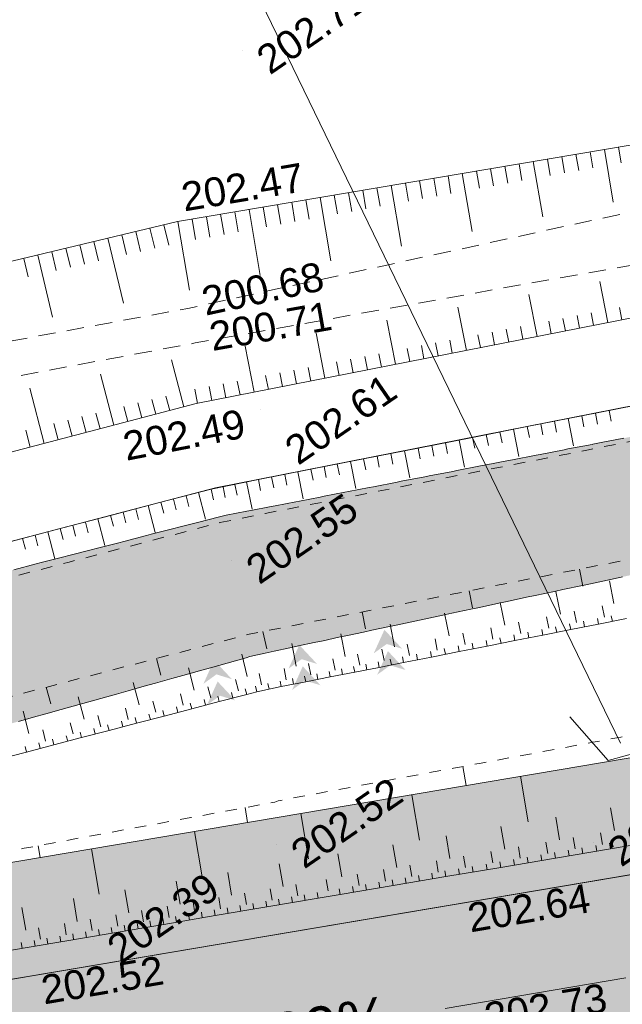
# Model space of a CAD drawing. Header units: millimetres. Extents: x -446952 to 537903, y -185749 to 168493.
# Tile 130 of 155: x 261107 to 282009, y 117065 to 151210. Entities that reach past the tile are written whole.
import ezdxf
from ezdxf.xclip import XClip

# ---------------------------------------------------------------- set-up
doc = ezdxf.new("R2010")
doc.units = ezdxf.units.MM
doc.header["$MEASUREMENT"] = 0
doc.header["$XCLIPFRAME"] = 0
for name, pattern in [('AXES', [101600, 63500, -12700, 12700, -12700]), ('CACHE2', [9525, 6350, -3175]), ('FOSSE', [1000, 600, -400]), ('Grille', [800, 400, -400]), ('Wipeout_Contour', [1000, 0, -1000])]:
    doc.linetypes.add(name, pattern=pattern)
for name, color, linetype in [('02 AF-17-0322 ZAE POMME- CHANTIER-2018-09-26_2_-1-PAP-SURFACES-VOIRIE', 7, 'Continuous'), ('02 AF-17-0322 ZAE POMME- CHANTIER-2018-09-26_2_0000-VALORIS-NOUE DERIV BASSIN', 7, 'Continuous'), ('02 AF-17-0322 ZAE POMME- CHANTIER-2018-09-26_2_0000-VALORIS-NOUE DERIV BASSIN EAU MAX RETENTION', 7, 'Continuous'), ('02 AF-17-0322 ZAE POMME- CHANTIER-2018-09-26_2_01-PAP- BORDURE CAN CS1 ET PANNEAU SIGNAL', 7, 'Continuous'), ('02 AF-17-0322 ZAE POMME- CHANTIER-2018-09-26_2_01-PAP- NIVELLEMENT', 7, 'Continuous'), ('02 AF-17-0322 ZAE POMME- CHANTIER-2018-09-26_2_01-PAP- REVET EV', 7, 'Continuous'), ('02 AF-17-0322 ZAE POMME- CHANTIER-2018-09-26_2_01-PAP- REVET VOIE', 7, 'Continuous'), ('02 AF-17-0322 ZAE POMME- CHANTIER-2018-09-26_2_01-PAP-FILAIRE VOIE', 7, 'Continuous'), ('02 AF-17-0322 ZAE POMME- CHANTIER-2018-09-26_2_01-PAP-MARQUAGE AU SOL', 7, 'Continuous'), ('02 AF-17-0322 ZAE POMME- CHANTIER-2018-09-26_2_02-PAP-EP PROJET', 7, 'Continuous'), ('02 AF-17-0322 ZAE POMME- CHANTIER-2018-09-26_2_02-PAP-EP TEXTE POUR 2000°', 7, 'Continuous'), ('02 AF-17-0322 ZAE POMME- CHANTIER-2018-09-26_2_2D - Dessins placés - Géomètre.2D', 7, 'Continuous'), ('02 AF-17-0322 ZAE POMME- CHANTIER-2018-09-26_2_FACADEALT', 7, 'Continuous'), ('02 AF-17-0322 ZAE POMME- CHANTIER-2018-09-26_2_FACADEPOINT', 7, 'Continuous'), ('02 AF-17-0322 ZAE POMME- CHANTIER-2018-09-26_2_X-PAP-PL_PT_1_TN décapé', 7, 'Continuous'), ('02 AF-17-0322 ZAE POMME- CHANTIER-2018-09-26_2_X-PTS TOPO-TEXTE TOPOALT', 7, 'Continuous'), ('02 AF-17-0322 ZAE POMME- CHANTIER-2018-09-26_2_X-PTS TOPO-TOPOPOINT', 7, 'Continuous'), ('02 AF-17-0322 ZAE POMME- CHANTIER-2018-09-26_2_Y-FDP TOPO-TOP_AXE_FOSSE', 7, 'Continuous'), ('02 AF-17-0322 ZAE POMME- CHANTIER-2018-09-26_2_Y-FDP TOPO-TOP_BARBULE', 7, 'Continuous'), ('02 AF-17-0322 ZAE POMME- CHANTIER-2018-09-26_2_Y-FDP TOPO-TOP_TALUS', 7, 'Continuous'), ('02 AF-17-0322 ZAE POMME- CHANTIER-2018-09-26_2_ZZ- PAP ALT PTS PROJET', 7, 'Continuous'), ('2D - Dessins placés - Géomètre.2D', 7, 'Continuous')]:
    doc.layers.add(name, color=color, linetype=linetype)
doc.styles.add('STYLE_GENERE_4', font='txt')

# ---------------------------------------------------------------- blocks, each defined once
blk = doc.blocks.new('Dessin_1_2', base_point=(-56559339, -2771872408))
at = {"color": 254, "linetype": 'Wipeout_Contour', "lineweight": 0, "ltscale": 2094265.569888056}
blk.add_wipeout([(-446952, -185749), (537903, -185749), (537903, 168493), (-446952, 168064)], dxfattribs=at).dxf.layer = '02 AF-17-0322 ZAE POMME- CHANTIER-2018-09-26_2_2D - Dessins placés - Géomètre.2D'
at = {"layer": '02 AF-17-0322 ZAE POMME- CHANTIER-2018-09-26_2_0000-VALORIS-NOUE DERIV BASSIN EAU MAX RETENTION', "linetype": 'Continuous', "lineweight": 15}
blk.add_hatch(color=255, dxfattribs=at).paths.add_polyline_path([(196144, 121442), (199417, 121729), (200372, 121813), (200454, 121820), (201213, 121883), (206585, 122325), (217985, 123264), (218701, 123322), (218856, 123331), (219318, 123359), (221857, 123508), (235699, 124320), (237286, 124413), (237542, 124428), (237936, 124452), (238922, 124495), (249740, 124964), (252380, 125080), (253062, 125107), (253797, 125137), (254701, 125255), (255678, 125384), (256454, 125594), (257262, 125811), (268671, 129001), (268960, 129086), (269091, 129128), (269936, 129315), (286284, 132797), (286282, 132816), (286226, 133504), (285844, 137264), (285815, 137426), (285776, 137418), (285666, 137397), (284876, 137244), (284764, 137222), (283976, 137069), (283862, 137047), (283076, 136895), (282959, 136872), (282176, 136721), (282057, 136697), (281275, 136546), (281155, 136523), (280985, 136490), (280958, 136484), (280125, 136323), (279992, 136297), (279161, 136136), (279026, 136110), (278197, 135950), (278060, 135923), (277234, 135763), (277094, 135736), (276270, 135576), (276128, 135548), (275306, 135389), (275162, 135361), (274342, 135203), (274195, 135174), (273379, 135016), (273229, 134986), (272513, 134848), (272380, 134822), (271665, 134683), (271530, 134657), (270817, 134519), (270681, 134492), (269970, 134355), (269831, 134328), (269122, 134190), (268981, 134163), (268274, 134026), (268132, 133998), (267545, 133847), (267413, 133813), (266622, 133609), (266457, 133567), (265669, 133364), (265501, 133321), (264716, 133118), (264545, 133074), (263763, 132873), (263589, 132828), (262809, 132627), (262633, 132582), (261856, 132382), (261677, 132336), (260903, 132136), (260721, 132089), (259950, 131891), (259765, 131843), (258997, 131645), (258809, 131597), (258044, 131400), (257853, 131351), (257091, 131154), (256897, 131105), (256138, 130909), (255941, 130858), (254956, 130604), (254713, 130542), (253617, 130406), (253345, 130371), (252462, 130350), (252233, 130343), (251545, 130326), (251353, 130321), (250666, 130304), (250472, 130299), (249787, 130282), (249591, 130276), (248832, 130258), (248613, 130252), (247856, 130233), (247634, 130227), (246879, 130208), (246656, 130202), (245897, 130183), (245670, 130177), (244913, 130158), (244684, 130152), (243929, 130133), (243698, 130127), (242945, 130108), (242712, 130102), (241961, 130083), (241726, 130077), (240978, 130058), (240740, 130052), (239994, 130033), (239754, 130026), (239010, 130008), (238768, 130001), (238026, 129983), (237782, 129976), (237233, 129954), (237047, 129948), (236452, 129924), (236252, 129917), (235661, 129893), (235458, 129886), (234895, 129864), (234699, 129857), (234138, 129835), (233941, 129828), (233382, 129805), (233182, 129799), (232474, 129770), (232215, 129761), (231511, 129733), (231249, 129724), (230548, 129696), (230283, 129687), (229586, 129659), (229316, 129650), (228690, 129625), (228443, 129616), (227820, 129592), (227570, 129583), (226950, 129558), (226697, 129550), (226097, 129526), (225848, 129517), (225251, 129493), (224999, 129485), (224405, 129461), (224150, 129452), (223559, 129429), (223302, 129420), (222714, 129397), (222453, 129388), (221868, 129364), (221604, 129355), (221024, 129332), (220757, 129323), (220180, 129300), (219910, 129291), (219336, 129268), (219063, 129259), (218558, 129239), (218305, 129230), (217824, 129200), (217589, 129183), (217108, 129152), (216872, 129135), (216391, 129104), (216155, 129087), (215516, 129047), (215201, 129024), (214563, 128984), (214247, 128961), (213609, 128920), (213293, 128897), (212819, 128867), (212584, 128850), (212110, 128820), (211875, 128803), (211401, 128773), (211166, 128756), (210500, 128714), (210168, 128690), (209502, 128648), (209170, 128624), (208505, 128581), (208172, 128557), (207508, 128515), (207175, 128491), (206510, 128449), (206177, 128425), (205580, 128387), (205280, 128365), (204684, 128327), (204384, 128306), (203788, 128268), (203488, 128246), (202892, 128208), (202591, 128186), (201996, 128148), (201695, 128127), (201100, 128089), (200799, 128067), (200219, 128030), (199923, 128009), (199289, 127965), (198967, 127946), (198337, 127902), (198010, 127882), (197386, 127839), (197054, 127819), (196434, 127776), (196097, 127756), (195517, 127716), (195548, 127289), (195548, 127289), (195548, 127289), (195548, 127288), (196036, 123313)])
blk.add_hatch(color=255, dxfattribs=at).paths.add_polyline_path([(196144, 121442), (199417, 121729), (200372, 121813), (200454, 121820), (201213, 121883), (206585, 122325), (217985, 123264), (218701, 123322), (218856, 123331), (219318, 123359), (221857, 123508), (235699, 124320), (237286, 124413), (237542, 124428), (237936, 124452), (238922, 124495), (249740, 124964), (252380, 125080), (253062, 125107), (253797, 125137), (254701, 125255), (255678, 125384), (256454, 125594), (257262, 125811), (268671, 129001), (268960, 129086), (269091, 129128), (269936, 129315), (286284, 132797), (286282, 132816), (286226, 133504), (285844, 137264), (285815, 137426), (285776, 137418), (285666, 137397), (284876, 137244), (284764, 137222), (283976, 137069), (283862, 137047), (283076, 136895), (282959, 136872), (282176, 136721), (282057, 136697), (281275, 136546), (281155, 136523), (280985, 136490), (280958, 136484), (280125, 136323), (279992, 136297), (279161, 136136), (279026, 136110), (278197, 135950), (278060, 135923), (277234, 135763), (277094, 135736), (276270, 135576), (276128, 135548), (275306, 135389), (275162, 135361), (274342, 135203), (274195, 135174), (273379, 135016), (273229, 134986), (272513, 134848), (272380, 134822), (271665, 134683), (271530, 134657), (270817, 134519), (270681, 134492), (269970, 134355), (269831, 134328), (269122, 134190), (268981, 134163), (268274, 134026), (268132, 133998), (267545, 133847), (267413, 133813), (266622, 133609), (266457, 133567), (265669, 133364), (265501, 133321), (264716, 133118), (264545, 133074), (263763, 132873), (263589, 132828), (262809, 132627), (262633, 132582), (261856, 132382), (261677, 132336), (260903, 132136), (260721, 132089), (259950, 131891), (259765, 131843), (258997, 131645), (258809, 131597), (258044, 131400), (257853, 131351), (257091, 131154), (256897, 131105), (256138, 130909), (255941, 130858), (254956, 130604), (254713, 130542), (253617, 130406), (253345, 130371), (252462, 130350), (252233, 130343), (251545, 130326), (251353, 130321), (250666, 130304), (250472, 130299), (249787, 130282), (249591, 130276), (248832, 130258), (248613, 130252), (247856, 130233), (247634, 130227), (246879, 130208), (246656, 130202), (245897, 130183), (245670, 130177), (244913, 130158), (244684, 130152), (243929, 130133), (243698, 130127), (242945, 130108), (242712, 130102), (241961, 130083), (241726, 130077), (240978, 130058), (240740, 130052), (239994, 130033), (239754, 130026), (239010, 130008), (238768, 130001), (238026, 129983), (237782, 129976), (237233, 129954), (237047, 129948), (236452, 129924), (236252, 129917), (235661, 129893), (235458, 129886), (234895, 129864), (234699, 129857), (234138, 129835), (233941, 129828), (233382, 129805), (233182, 129799), (232474, 129770), (232215, 129761), (231511, 129733), (231249, 129724), (230548, 129696), (230283, 129687), (229586, 129659), (229316, 129650), (228690, 129625), (228443, 129616), (227820, 129592), (227570, 129583), (226950, 129558), (226697, 129550), (226097, 129526), (225848, 129517), (225251, 129493), (224999, 129485), (224405, 129461), (224150, 129452), (223559, 129429), (223302, 129420), (222714, 129397), (222453, 129388), (221868, 129364), (221604, 129355), (221024, 129332), (220757, 129323), (220180, 129300), (219910, 129291), (219336, 129268), (219063, 129259), (218558, 129239), (218305, 129230), (217824, 129200), (217589, 129183), (217108, 129152), (216872, 129135), (216391, 129104), (216155, 129087), (215516, 129047), (215201, 129024), (214563, 128984), (214247, 128961), (213609, 128920), (213293, 128897), (212819, 128867), (212584, 128850), (212110, 128820), (211875, 128803), (211401, 128773), (211166, 128756), (210500, 128714), (210168, 128690), (209502, 128648), (209170, 128624), (208505, 128581), (208172, 128557), (207508, 128515), (207175, 128491), (206510, 128449), (206177, 128425), (205580, 128387), (205280, 128365), (204684, 128327), (204384, 128306), (203788, 128268), (203488, 128246), (202892, 128208), (202591, 128186), (201996, 128148), (201695, 128127), (201100, 128089), (200799, 128067), (200219, 128030), (199923, 128009), (199289, 127965), (198967, 127946), (198337, 127902), (198010, 127882), (197386, 127839), (197054, 127819), (196434, 127776), (196097, 127756), (195517, 127716), (195548, 127289), (195548, 127289), (195548, 127289), (195548, 127288), (196036, 123313)])
at = {"layer": '02 AF-17-0322 ZAE POMME- CHANTIER-2018-09-26_2_01-PAP- REVET EV', "linetype": 'Continuous', "lineweight": 15, "true_color": 0xa2a233}
blk.add_hatch(color=55, dxfattribs=at).paths.add_polyline_path([(-63170, 80280), (-63242, 77481), (-41873, 76928, 0.060082), (-29238, 78120), (36796, 92482, 0.04246), (45383, 95129), (63118, 102292, -0.079278), (72332, 104408), (88296, 105486), (98071, 109153), (133989, 111579), (144168, 109260), (180087, 111685), (189862, 115352), (225780, 117778), (235959, 115459), (249828, 116396, 0.02499), (256128, 117139), (293331, 123425, -0.50605), (328592, 88023), (332309, 87422), (340488, 135449), (255462, 121083, -0.02499), (249559, 120387), (66650, 108033), (34400, 95007), (-13410, 84428), (-35779, 79893)])
at = {"layer": '02 AF-17-0322 ZAE POMME- CHANTIER-2018-09-26_2_01-PAP- REVET VOIE', "linetype": 'Continuous', "lineweight": 15, "true_color": 0xe8e8e8}
blk.add_hatch(color=254, dxfattribs=at).paths.add_polyline_path([(-127964, -74078, -0.246824), (-143938, -79120), (-101676, -86792, -0.418387), (-116091, -65592), (-93615, 47980, -0.343506), (-67600, 70507, -0.019452), (-65423, 70535), (-42054, 69930, 0.060082), (-27750, 71280), (38284, 85642, 0.04246), (48004, 88638), (65740, 95802, -0.079278), (72804, 97424), (250300, 109412, 0.02499), (257294, 110237), (294497, 116522, -0.504374), (321675, 89094), (299201, -56028), (285971, -134819, -0.40927), (265363, -149699), (307127, -157458, -0.40792), (292737, -136794), (306112, -57143), (328592, 88023, 0.50605), (293331, 123425), (256128, 117139, -0.02499), (249828, 116396), (72332, 104408, 0.079278), (63118, 102292), (45383, 95129, -0.04246), (36796, 92482), (-29238, 78120, -0.060082), (-41873, 76928), (-65241, 77533, 0.058037), (-73306, 76804, 0.30098), (-100482, 49339), (-123090, -64900, -0.147477)])
at = {"layer": '02 AF-17-0322 ZAE POMME- CHANTIER-2018-09-26_2_X-PAP-PL_PT_1_TN décapé', "linetype": 'Continuous', "lineweight": 15}
for points in [[(273758, 130055), (273387, 129234), (273839, 129561), (274373, 129396)], [(270805, 129527), (270433, 128706), (270886, 129034), (271420, 128869)], [(273880, 129315), (273508, 128494), (273961, 128821), (274495, 128656)], [(267851, 129000), (267479, 128179), (267932, 128507), (268466, 128341)], [(270926, 128787), (270555, 127966), (271007, 128294), (271541, 128128)], [(267973, 128260), (267601, 127439), (268054, 127767), (268588, 127601)], [(275908, 116980), (276279, 117802), (275827, 117474), (275293, 117639)], [(272954, 116453), (273326, 117274), (272873, 116946), (272339, 117112)]]:
    blk.add_hatch(color=7, dxfattribs=at).paths.add_polyline_path(points)
at = {"layer": '02 AF-17-0322 ZAE POMME- CHANTIER-2018-09-26_2_-1-PAP-SURFACES-VOIRIE', "color": 7, "linetype": 'Continuous', "lineweight": 15, "flags": 128}
blk.add_lwpolyline([(306112, -57143), (328592, 88023, 0.50605), (293331, 123425), (256128, 117139, -0.02499), (249828, 116396), (235959, 115459), (225982, 114785), (208023, 113572), (190064, 112359), (180087, 111685), (144168, 109260), (134191, 108586), (116232, 107373), (98273, 106160), (88296, 105486), (72332, 104408, 0.079278)], format="xyb", dxfattribs=at)
at = {"layer": '02 AF-17-0322 ZAE POMME- CHANTIER-2018-09-26_2_0000-VALORIS-NOUE DERIV BASSIN', "color": 7, "linetype": 'Continuous', "lineweight": 15}
for p, q in [((281549, 137659), (281623, 137283)), ((279657, 137286), (279731, 136910)), ((280130, 137380), (280315, 136438)), ((280603, 137473), (280677, 137096)), ((281076, 137566), (281150, 137189)), ((278238, 137007), (278423, 136065)), ((278711, 137100), (278785, 136723)), ((279184, 137193), (279258, 136817)), ((276345, 136634), (276531, 135692)), ((276818, 136727), (276893, 136351)), ((277291, 136821), (277366, 136444)), ((277765, 136914), (277839, 136537)), ((274453, 136261), (274639, 135319)), ((274926, 136355), (275000, 135978)), ((275399, 136448), (275474, 136071)), ((275872, 136541), (275947, 136164)), ((273034, 135982), (273108, 135605)), ((273507, 136075), (273581, 135698)), ((273980, 136168), (274054, 135791)), ((271211, 135623), (271286, 135246)), ((271667, 135712), (271741, 135336)), ((272123, 135802), (272197, 135425)), ((272578, 135892), (272764, 134950)), ((269389, 135264), (269464, 134887)), ((269844, 135353), (269919, 134977)), ((270300, 135443), (270374, 135066)), ((270756, 135533), (270941, 134591)), ((267748, 134931), (267835, 134556)), ((268159, 135014), (268235, 134638)), ((268569, 135097), (268645, 134721)), ((268979, 135180), (269170, 134240)), ((266440, 134588), (266537, 134217)), ((266876, 134702), (266973, 134331)), ((267312, 134816), (267555, 133888)), ((265131, 134246), (265229, 133875)), ((265568, 134360), (265811, 133431)), ((266004, 134474), (266101, 134103)), ((263823, 133904), (264066, 132975)), ((264259, 134018), (264356, 133646)), ((264695, 134132), (264792, 133761)), ((262514, 133562), (262612, 133190)), ((262951, 133676), (263048, 133304)), ((263387, 133790), (263484, 133418)), ((261206, 133220), (261303, 132848)), ((261642, 133334), (261739, 132962)), ((262078, 133448), (262321, 132519)), ((280636, 131568), (280520, 132157)), ((281720, 130966), (281566, 131751)), ((276810, 130814), (276694, 131403)), ((279861, 130600), (279706, 131385)), ((277930, 130219), (277775, 131004)), ((281386, 130493), (281309, 130885)), ((273100, 130083), (272984, 130672)), ((275999, 129839), (275844, 130624)), ((279455, 130112), (279378, 130505)), ((280421, 130303), (280344, 130695)), ((281184, 130249), (281145, 130445)), ((281667, 130344), (281628, 130540)), ((274111, 129467), (273957, 130252)), ((277524, 129732), (277447, 130124)), ((278490, 129922), (278413, 130315)), ((279735, 129964), (279697, 130160)), ((280218, 130059), (280180, 130255)), ((280701, 130154), (280662, 130350)), ((269679, 129395), (269546, 129995)), ((272399, 129130), (272244, 129915)), ((276559, 129542), (276482, 129934)), ((277804, 129583), (277766, 129779)), ((278287, 129678), (278249, 129875)), ((278770, 129773), (278731, 129970)), ((279253, 129869), (279214, 130065)), ((270700, 128795), (270544, 129580)), ((274628, 129161), (274550, 129554)), ((275593, 129351), (275516, 129744)), ((276356, 129298), (276317, 129494)), ((276839, 129393), (276800, 129589)), ((277322, 129488), (277283, 129684)), ((269002, 128432), (268813, 129210)), ((272900, 128821), (272823, 129213)), ((273750, 128988), (273672, 129381)), ((274425, 128917), (274386, 129114)), ((274908, 129013), (274869, 129209)), ((275391, 129108), (275352, 129304)), ((275873, 129203), (275835, 129399)), ((266002, 128479), (265850, 129059)), ((267160, 127955), (266957, 128729)), ((271202, 128486), (271125, 128879)), ((272051, 128654), (271974, 129046)), ((272727, 128583), (272688, 128779)), ((273151, 128666), (273113, 128863)), ((273576, 128750), (273537, 128946)), ((274001, 128834), (273962, 129030)), ((269500, 128145), (269413, 128536)), ((270353, 128319), (270275, 128711)), ((271029, 128248), (270990, 128445)), ((271453, 128332), (271415, 128528)), ((271878, 128416), (271839, 128612)), ((272302, 128499), (272264, 128695)), ((262182, 127480), (262030, 128060)), ((265249, 127455), (265047, 128229)), ((267738, 127692), (267637, 128079)), ((268693, 127942), (268591, 128329)), ((269332, 127906), (269285, 128101)), ((269756, 127994), (269715, 128190)), ((270180, 128081), (270140, 128277)), ((270604, 128165), (270565, 128361)), ((263339, 126956), (263137, 127729)), ((266783, 127443), (266682, 127830)), ((268028, 127561), (267977, 127755)), ((268505, 127686), (268455, 127880)), ((268983, 127811), (268931, 128004)), ((265828, 127193), (265727, 127580)), ((266595, 127187), (266544, 127380)), ((267073, 127312), (267022, 127505)), ((267550, 127437), (267500, 127630)), ((261429, 126456), (261227, 127230)), ((263918, 126693), (263817, 127080)), ((264873, 126943), (264772, 127330)), ((265640, 126937), (265589, 127130)), ((266118, 127062), (266067, 127255)), ((262963, 126444), (262862, 126831)), ((264207, 126562), (264157, 126756)), ((264685, 126687), (264634, 126881)), ((265163, 126812), (265112, 127006)), ((262008, 126194), (261907, 126581)), ((262775, 126188), (262724, 126381)), ((263252, 126313), (263202, 126506)), ((263730, 126437), (263679, 126631)), ((261342, 125813), (261292, 126007)), ((261820, 125938), (261769, 126131)), ((262297, 126063), (262247, 126256)), ((276594, 124653), (276483, 125314)), ((278747, 123394), (278480, 124972)), ((274975, 122757), (274708, 124335)), ((269013, 123372), (268926, 123887)), ((271126, 122107), (270860, 123685)), ((281733, 123088), (281600, 123877)), ((279831, 122766), (279698, 123555)), ((267432, 121483), (267166, 123060)), ((277929, 122445), (277796, 123234)), ((281325, 122613), (281258, 123007)), ((274185, 121812), (274052, 122601)), ((276031, 122124), (275898, 122913)), ((279422, 122292), (279356, 122686)), ((280373, 122452), (280307, 122847)), ((281596, 122456), (281562, 122653)), ((261812, 122156), (261743, 122565)), ((263862, 120880), (263595, 122457)), ((272276, 121490), (272143, 122279)), ((277520, 121970), (277453, 122365)), ((278471, 122131), (278404, 122525)), ((279218, 122054), (279184, 122251)), ((279693, 122135), (279660, 122332)), ((280169, 122215), (280136, 122412)), ((280645, 122295), (280611, 122492)), ((281120, 122376), (281087, 122573)), ((270243, 121146), (270110, 121935)), ((275626, 121650), (275560, 122045)), ((276569, 121809), (276502, 122204)), ((277316, 121733), (277282, 121930)), ((277791, 121813), (277758, 122010)), ((278267, 121894), (278233, 122091)), ((278742, 121974), (278709, 122171)), ((268458, 120845), (268325, 121634)), ((272878, 121186), (272811, 121580)), ((273794, 121341), (273727, 121735)), ((274710, 121495), (274644, 121890)), ((275431, 121414), (275397, 121612)), ((275889, 121492), (275855, 121689)), ((276364, 121572), (276331, 121769)), ((276840, 121652), (276807, 121850)), ((266673, 120543), (266540, 121332)), ((270756, 120827), (270689, 121222)), ((271808, 121005), (271741, 121399)), ((273140, 121027), (273107, 121225)), ((273598, 121105), (273565, 121302)), ((274056, 121182), (274023, 121379)), ((274514, 121260), (274481, 121457)), ((274973, 121337), (274939, 121534)), ((264888, 120242), (264754, 121030)), ((268971, 120526), (268904, 120920)), ((269863, 120677), (269797, 121071)), ((271459, 120743), (271425, 120940)), ((272224, 120873), (272191, 121070)), ((272682, 120950), (272649, 121147)), ((263103, 119940), (262969, 120729)), ((267186, 120224), (267119, 120619)), ((268078, 120375), (268012, 120769)), ((269227, 120366), (269194, 120563)), ((269674, 120442), (269640, 120639)), ((270120, 120517), (270087, 120714)), ((270566, 120592), (270533, 120790)), ((271012, 120668), (270979, 120865)), ((261317, 119638), (261184, 120427)), ((265401, 119923), (265334, 120317)), ((266293, 120073), (266227, 120468)), ((267442, 120065), (267409, 120262)), ((267888, 120140), (267855, 120337)), ((268335, 120215), (268301, 120413)), ((268781, 120291), (268748, 120488)), ((262723, 119470), (262656, 119865)), ((263616, 119621), (263549, 120015)), ((264508, 119772), (264441, 120166)), ((265211, 119688), (265177, 119885)), ((265657, 119763), (265624, 119960)), ((266103, 119838), (266070, 120036)), ((266550, 119914), (266516, 120111)), ((266996, 119989), (266963, 120186)), ((261830, 119319), (261764, 119714)), ((262979, 119311), (262946, 119508)), ((263426, 119386), (263392, 119583)), ((263872, 119461), (263839, 119659)), ((264318, 119537), (264285, 119734)), ((264765, 119612), (264731, 119809)), ((261194, 119009), (261161, 119206)), ((261641, 119084), (261607, 119282)), ((262087, 119160), (262054, 119357)), ((262533, 119235), (262500, 119432))]:
    blk.add_line(p, q, dxfattribs=at)
at = {"layer": '02 AF-17-0322 ZAE POMME- CHANTIER-2018-09-26_2_0000-VALORIS-NOUE DERIV BASSIN', "color": 7, "linetype": 'Continuous', "lineweight": 15, "flags": 128}
for points in [[(351486, 151071), (335929, 149599), (320930, 147144), (301838, 144002), (285873, 141569), (267233, 137896), (253565, 134322), (237641, 133877), (218101, 133032), (199660, 131797), (186201, 130822), (169320, 130340), (151548, 129367), (136666, 127764), (118351, 127570), (91712, 125425), (73856, 123927)], [(282495, 137846), (280603, 137473), (278711, 137100), (276818, 136727), (274926, 136355), (273034, 135982), (271211, 135623), (269389, 135264), (267748, 134931), (266004, 134474), (264259, 134018), (262514, 133562), (260770, 133105), (259025, 132649), (257280, 132193), (255536, 131737), (253098, 131308), (251468, 131262), (249565, 131209), (248097, 131168), (246630, 131127), (244861, 131078)], [(351769, 148084), (336313, 146622), (321414, 144183), (302308, 141039), (286390, 138613), (267903, 134971), (253992, 131333), (237747, 130879), (218266, 130036), (199869, 128805), (186353, 127825), (169445, 127342), (151791, 126376), (136843, 124766), (118488, 124572), (91957, 122435), (74101, 120937)], [(283498, 122777), (281596, 122456), (279693, 122135), (277791, 121813), (275889, 121492), (274056, 121182), (272224, 120873), (271459, 120743), (269674, 120442), (267888, 120140), (266103, 119838), (264318, 119537), (262533, 119235), (260748, 118934), (258963, 118632), (253476, 117790), (251851, 117570), (249951, 117410), (248485, 117307), (247019, 117208), (245252, 117089)], [(282149, 130439), (281184, 130249), (280218, 130059), (279253, 129869), (278287, 129678), (277322, 129488), (276356, 129298), (275391, 129108), (274425, 128917), (273576, 128750), (272727, 128583), (271878, 128416), (271029, 128248), (270180, 128081), (269332, 127906), (268983, 127811), (268028, 127561), (267073, 127312), (266118, 127062), (265163, 126812), (264207, 126562), (263252, 126313), (262297, 126063), (261342, 125813), (260387, 125563)]]:
    blk.add_lwpolyline(points, dxfattribs=at)
at = {"layer": '02 AF-17-0322 ZAE POMME- CHANTIER-2018-09-26_2_0000-VALORIS-NOUE DERIV BASSIN', "color": 7, "linetype": 'Grille', "lineweight": 15, "flags": 128}
blk.add_lwpolyline([(369744, 142570), (353326, 140998), (349053, 139887), (348101, 139640), (347149, 139393), (346198, 139145), (345246, 138898), (344294, 138651), (343342, 138403), (342390, 138156), (341438, 137908), (340486, 137661), (339534, 137414), (338734, 137234), (338018, 137082), (337553, 137014), (337132, 136958), (336529, 136842), (335810, 136690), (335093, 136589), (334376, 136488), (333659, 136388), (332703, 136184), (331746, 135981), (330790, 135778), (329834, 135575), (328899, 135161), (327965, 134747), (327031, 134334), (326096, 133920), (325162, 133507), (324228, 133093), (323306, 132681), (322360, 132488), (321414, 132294), (320468, 132101), (319522, 131907), (318649, 131759), (317776, 131611), (316903, 131463), (316030, 131314), (315157, 131166), (314284, 131018), (313485, 130862), (312685, 130707), (311885, 130551), (311086, 130396), (310286, 130240), (309588, 130105), (308890, 129969), (308192, 129833), (307185, 129707), (306178, 129581), (305171, 129455), (304164, 129329), (303284, 129219), (302404, 129109), (301524, 128998), (300644, 128888), (299765, 128777), (298885, 128667), (298202, 128707), (297527, 128692), (296852, 128676), (295985, 128635), (295121, 128580), (294259, 128513), (293590, 128416), (292921, 128318), (292252, 128221), (291586, 128107), (290921, 127985), (290256, 127864), (289482, 127726), (288708, 127589), (288542, 127554), (287638, 127386), (286735, 127218), (285831, 127050), (284927, 126882), (284024, 126714), (283120, 126547), (282923, 126510), (281956, 126330), (280988, 126151), (280021, 125971), (279053, 125791), (278085, 125612), (277118, 125432), (276150, 125252), (275183, 125073), (274332, 124915), (273481, 124757), (272630, 124598), (271779, 124440), (270928, 124282), (270077, 124124), (269959, 124077), (268986, 123898), (268012, 123719), (267039, 123540), (266065, 123361), (265092, 123182), (264118, 123002), (263145, 122823), (262171, 122644), (261198, 122465), (260224, 122286), (259250, 122107), (258277, 121928), (256385, 121606), (254133, 121253), (252494, 121030), (251615, 120931), (250736, 120869), (249856, 120807), (248878, 120772), (247899, 120741), (246921, 120709), (245935, 120677), (244949, 120645), (243964, 120614), (242978, 120582), (241992, 120550), (241006, 120518), (240020, 120486), (239035, 120454), (238049, 120423), (237459, 120411), (236665, 120384), (235870, 120357), (235102, 120545), (234334, 120733), (233566, 120922), (232587, 121161), (231609, 121400), (230631, 121639), (229653, 121878), (228768, 122095), (227884, 122311), (227000, 122527), (226141, 122748), (225286, 122852), (224437, 122821), (223588, 122790), (222739, 122758), (221891, 122727), (221043, 122698), (220196, 122669), (219349, 122640), (218747, 122629), (218029, 122607), (217310, 122585), (216592, 122563), (215639, 122486), (214686, 122409), (213733, 122332), (213024, 122275), (212316, 122217), (211607, 122160), (210611, 122079), (209614, 121999), (208617, 121918), (207620, 121838), (206623, 121757), (205728, 121685), (204832, 121613), (203937, 121541), (203041, 121469), (202146, 121397), (201250, 121325), (200412, 121256), (199457, 121179), (198501, 121102), (197546, 121025), (196590, 120948), (195635, 120871), (194844, 120807), (194645, 120791), (193854, 120728), (192994, 120658), (192134, 120589), (191273, 120520), (190413, 120450), (189553, 120381), (188629, 120091), (187706, 119739), (186779, 119386), (185882, 119045), (184982, 118703), (184079, 118359), (183172, 118014), (182349, 117709), (181527, 117403), (180704, 117098), (179881, 116792), (178973, 116679), (178063, 116604), (177154, 116528), (176244, 116453), (175335, 116378), (174426, 116303), (173516, 116228), (172584, 116151), (171651, 116074), (170719, 115997), (169787, 115920), (169209, 115871), (168255, 115795), (167302, 115718), (166348, 115641), (165394, 115564), (164440, 115487), (163486, 115410), (162532, 115334), (161578, 115257), (160624, 115180), (159670, 115103), (158716, 115026), (157763, 114949), (156809, 114872), (155855, 114796), (154901, 114719), (153947, 114642), (152978, 114567), (152790, 114542), (151821, 114468), (150852, 114393), (149883, 114318), (148914, 114243), (147945, 114169), (146977, 114094), (146008, 114019), (145039, 113944), (144070, 113869), (142951, 114036), (141832, 114264), (140718, 114490), (139610, 114714), (138507, 114937), (137410, 115158), (136386, 115372), (135368, 115584), (134356, 115794), (133351, 115800), (132413, 115724), (131475, 115648), (130537, 115572), (129599, 115496), (128661, 115419), (127723, 115343), (126785, 115267), (125846, 115191), (124908, 115115), (123970, 115038), (123032, 114962), (122094, 114886), (121156, 114810), (120218, 114734), (119280, 114657), (119245, 114647), (118252, 114567), (117259, 114488), (116267, 114408), (115274, 114328), (114281, 114248), (113333, 114172), (112385, 114096), (111436, 114020), (110488, 113944), (109540, 113868), (108592, 113792), (107643, 113716), (106708, 113641), (105772, 113565), (104837, 113490), (103901, 113415), (102965, 113340), (102030, 113265), (101094, 113190), (100895, 113174), (100129, 113112), (99363, 113051), (98597, 112989), (97831, 112928), (96974, 112673), (96123, 112359), (95271, 112045), (94419, 111731), (93604, 111431), (92835, 111150), (92020, 110850), (91205, 110550), (90390, 110249), (89583, 109952), (88776, 109655), (87969, 109357), (86980, 109239), (85988, 109160), (84996, 109080), (84004, 109000), (83012, 108921), (82019, 108841), (81027, 108761), (80035, 108682), (79043, 108602), (78051, 108523), (77059, 108443), (76269, 108379), (75478, 108315), (74631, 108248), (73834, 108184), (73037, 108120), (72241, 108057), (71378, 107982), (70517, 107889), (69659, 107762), (68800, 107635), (68084, 107499), (67370, 107348), (66655, 107197), (65989, 107043), (65323, 106875), (64658, 106707), (63949, 106494), (63241, 106268), (62533, 106042), (61587, 105699), (60641, 105355), (59695, 105011), (59043, 104802), (58438, 104614), (57837, 104426), (57239, 104239), (56646, 104052), (56044, 103872), (55197, 103583), (54258, 103253), (53318, 102923), (52379, 102593), (51440, 102263), (50507, 101917), (49574, 101571), (48641, 101225), (47708, 100879), (46775, 100532), (46022, 100199), (45268, 99865), (44515, 99531), (43848, 99247), (43182, 98966), (42515, 98686), (41842, 98429), (41167, 98181), (40493, 97932), (39691, 97659), (38887, 97401), (38083, 97142), (37436, 96963), (36789, 96789), (36141, 96615), (35192, 96376), (34242, 96141), (33292, 95905), (32316, 95687), (31340, 95470), (30364, 95252), (29388, 95034), (28412, 94816), (27514, 94671), (26617, 94527), (25720, 94382), (24860, 94245), (24058, 94122), (23257, 93998), (22454, 93874), (21681, 93751), (20907, 93627), (20730, 93599), (19956, 93475), (19182, 93351), (18260, 93205), (17285, 93048), (16310, 92891), (15335, 92735), (14361, 92578), (13386, 92421), (12412, 92265), (11438, 92108), (10465, 91951), (9491, 91795), (8518, 91638), (7545, 91482), (6570, 91324), (5595, 91166), (4620, 91008), (3645, 90850), (2671, 90692), (1697, 90534), (722, 90377), (-252, 90219), (-1226, 90061), (-2213, 89901), (-3201, 89741), (-4189, 89581), (-5177, 89421), (-6165, 89261), (-7153, 89101), (-8141, 88941), (-9129, 88781), (-10117, 88621), (-11105, 88461), (-12093, 88301), (-13081, 88141), (-14069, 87981), (-15057, 87821), (-16045, 87661), (-17033, 87501), (-18021, 87341), (-19009, 87181), (-19997, 87021), (-20985, 86861), (-21912, 86697), (-22839, 86532), (-23766, 86367), (-23725, 86409), (-24567, 86275), (-25409, 86140), (-26251, 86005), (-27199, 85815), (-28147, 85625), (-29096, 85435), (-30044, 85244), (-30992, 85054), (-31953, 84796), (-33541, 84448), (-36350, 84050), (-38977, 83804), (-40660, 83720), (-41587, 83638), (-42362, 83628), (-43136, 83624), (-43911, 83620), (-44686, 83616), (-45701, 83612), (-46717, 83609), (-47733, 83605), (-48748, 83602), (-49764, 83598), (-50780, 83595), (-51795, 83591), (-52619, 83586), (-53443, 83582), (-54268, 83577), (-55092, 83572), (-55293, 83572), (-56275, 83568), (-57256, 83564), (-58238, 83560), (-59103, 83979), (-59958, 84629), (-60813, 85278), (-61668, 85928), (-62519, 86153), (-63379, 86140), (-64239, 86126), (-65099, 86113), (-65829, 86095), (-66559, 86078), (-67289, 86060), (-68186, 86031), (-69083, 86002), (-69980, 85974), (-70877, 85945), (-71774, 85916), (-72503, 86038), (-73232, 86159), (-73749, 86283), (-74691, 86292), (-75634, 86299), (-76576, 86283), (-77266, 86262), (-77957, 86228), (-78648, 86178), (-79541, 86146), (-80434, 86115), (-81327, 86084), (-82220, 86053), (-83114, 86021), (-84007, 85990), (-84900, 85959), (-85945, 85907), (-86991, 85855), (-88037, 85802), (-89085, 85744), (-90163, 85207), (-91247, 84667), (-92366, 84078), (-93495, 83486), (-94635, 82890), (-95786, 82291), (-96948, 81688), (-97732, 81292), (-98516, 80895), (-99300, 80498), (-100232, 80655), (-101164, 80811), (-102096, 80968), (-103028, 81125), (-103960, 81281), (-104891, 81438), (-105830, 81526), (-106776, 81545), (-107710, 81559), (-108643, 81573), (-109577, 81587), (-110510, 81601), (-111443, 81615), (-112377, 81629), (-113108, 81645), (-113837, 81661), (-114566, 81676), (-115294, 81691), (-116019, 81707), (-116744, 81723), (-117468, 81738), (-118192, 81754), (-119150, 81772), (-120110, 81790), (-121071, 81808), (-122031, 81826), (-122991, 81845), (-123951, 81863), (-124912, 81881), (-125866, 81898), (-126821, 81916), (-127775, 81933), (-128730, 81950), (-129684, 81967), (-130639, 81984), (-131593, 82002), (-132548, 82019), (-133502, 82036), (-134457, 82053), (-135411, 82070), (-136366, 82088), (-137320, 82105), (-138275, 82122), (-139230, 82139), (-140184, 82157), (-141214, 82174), (-142244, 82191), (-143275, 82209), (-144305, 82226), (-145335, 82244), (-146286, 82260), (-147237, 82277), (-148187, 82294), (-149138, 82310), (-150089, 82327), (-151040, 82344), (-151990, 82360), (-152941, 82377), (-153892, 82394), (-154843, 82410), (-155793, 82427), (-156744, 82443), (-157695, 82460), (-158645, 82477), (-159596, 82493), (-160547, 82510), (-161498, 82527, -0.311801), (-167334, 86272), (-171134, 95525), (-172095, 96951)], format="xyb", dxfattribs=at)
for points in [[(285702, 137254), (284619, 137041), (282727, 136668), (280835, 136296), (278943, 135923), (277050, 135550), (275158, 135177), (273266, 134804), (271443, 134445), (269621, 134086), (268052, 133770), (266307, 133313), (264563, 132857), (262818, 132401), (261073, 131945), (259329, 131488), (257584, 131032), (255839, 130576), (253132, 130108), (251502, 130063), (249599, 130010), (248131, 129969), (246663, 129928), (244895, 129878), (243126, 129829), (241358, 129779), (239589, 129730), (237820, 129680), (236678, 129631), (235471, 129579), (234339, 129530), (233206, 129481), (231269, 129397), (229331, 129314), (228021, 129257), (226712, 129200), (225601, 129152), (223611, 129066), (221620, 128980), (220000, 128910), (218379, 128840), (217329, 128771), (216181, 128694), (214934, 128610), (213331, 128503), (212261, 128432), (211192, 128360), (210145, 128290), (208174, 128158), (206204, 128026), (204632, 127921), (203061, 127816), (201490, 127711), (199941, 127607), (198306, 127488)], [(198329, 123479), (200230, 123617), (218552, 124844), (237932, 125682), (254732, 126152), (269064, 129900), (285639, 133165)]]:
    blk.add_lwpolyline(points, dxfattribs=at)
at = {"layer": '02 AF-17-0322 ZAE POMME- CHANTIER-2018-09-26_2_0000-VALORIS-NOUE DERIV BASSIN EAU MAX RETENTION', "color": 255, "linetype": 'Continuous', "lineweight": 15, "flags": 128}
for points in [[(261065, 126874), (261591, 127021), (262016, 127140), (262549, 127289), (262967, 127406), (263508, 127557), (263917, 127672), (264467, 127826), (264868, 127938), (265426, 128094), (265819, 128204), (266385, 128362), (266770, 128469), (267344, 128630), (267721, 128735), (268302, 128898), (268671, 129001), (268960, 129086), (269091, 129128), (269621, 129245), (269936, 129315), (270472, 129429), (270783, 129495), (271325, 129611), (271630, 129675), (272177, 129792), (272476, 129856), (273029, 129974), (273323, 130036), (273881, 130155), (274169, 130216), (274811, 130353), (275132, 130421), (275781, 130560), (276094, 130626), (276751, 130766), (277057, 130831), (277721, 130973), (278020, 131036), (278691, 131179), (278982, 131241), (279661, 131386), (279945, 131446), (280631, 131593), (280907, 131652), (281601, 131799), (281870, 131857), (282012, 131887)], [(282057, 136697), (281275, 136546), (281155, 136523), (280985, 136490), (280958, 136484), (280125, 136323), (279992, 136297), (279161, 136136), (279026, 136110), (278197, 135950), (278060, 135923), (277234, 135763), (277094, 135736), (276270, 135576), (276128, 135548), (275306, 135389), (275162, 135361), (274342, 135203), (274195, 135174), (273379, 135016), (273229, 134986), (272513, 134848), (272380, 134822), (271665, 134683), (271530, 134657), (270817, 134519), (270681, 134492), (269970, 134355), (269831, 134328), (269122, 134190), (268981, 134163), (268274, 134026), (268132, 133998), (267545, 133847), (267413, 133813), (266622, 133609), (266457, 133567), (265669, 133364), (265501, 133321), (264716, 133118), (264545, 133074), (263763, 132873), (263589, 132828), (262809, 132627), (262633, 132582), (261856, 132382), (261677, 132336), (260903, 132136)], [(261065, 126874), (261591, 127021), (262016, 127140), (262549, 127289), (262967, 127406), (263508, 127557), (263917, 127672), (264467, 127826), (264868, 127938), (265426, 128094), (265819, 128204), (266385, 128362), (266770, 128469), (267344, 128630), (267721, 128735), (268302, 128898), (268671, 129001), (268960, 129086), (269091, 129128), (269621, 129245), (269936, 129315), (270472, 129429), (270783, 129495), (271325, 129611), (271630, 129675), (272177, 129792), (272476, 129856), (273029, 129974), (273323, 130036), (273881, 130155), (274169, 130216), (274811, 130353), (275132, 130421), (275781, 130560), (276094, 130626), (276751, 130766), (277057, 130831), (277721, 130973), (278020, 131036), (278691, 131179), (278982, 131241), (279661, 131386), (279945, 131446), (280631, 131593), (280907, 131652), (281601, 131799), (281870, 131857), (282012, 131887)], [(282057, 136697), (281275, 136546), (281155, 136523), (280985, 136490), (280958, 136484), (280125, 136323), (279992, 136297), (279161, 136136), (279026, 136110), (278197, 135950), (278060, 135923), (277234, 135763), (277094, 135736), (276270, 135576), (276128, 135548), (275306, 135389), (275162, 135361), (274342, 135203), (274195, 135174), (273379, 135016), (273229, 134986), (272513, 134848), (272380, 134822), (271665, 134683), (271530, 134657), (270817, 134519), (270681, 134492), (269970, 134355), (269831, 134328), (269122, 134190), (268981, 134163), (268274, 134026), (268132, 133998), (267545, 133847), (267413, 133813), (266622, 133609), (266457, 133567), (265669, 133364), (265501, 133321), (264716, 133118), (264545, 133074), (263763, 132873), (263589, 132828), (262809, 132627), (262633, 132582), (261856, 132382), (261677, 132336), (260903, 132136)]]:
    blk.add_lwpolyline(points, dxfattribs=at)
at = {"layer": '02 AF-17-0322 ZAE POMME- CHANTIER-2018-09-26_2_01-PAP- BORDURE CAN CS1 ET PANNEAU SIGNAL', "color": 161, "linetype": 'AXES', "lineweight": 15, "true_color": 0x40a5ff, "flags": 128}
blk.add_lwpolyline([(328592, 88023, 0.511687), (292793, 123334), (256128, 117139, -0.02499), (249828, 116396), (235959, 115459), (225780, 117778), (189862, 115352), (180087, 111685), (144168, 109260), (133989, 111579), (98071, 109153), (88296, 105486), (72332, 104408, 0.079278), (63118, 102292), (45383, 95129, -0.04246), (36796, 92482), (-29238, 78120, -0.060082), (-41873, 76928), (-65241, 77533, 0.365399), (-100482, 49339), (-123090, -64900, -0.409989), (-143986, -79111), (-146048, -78734)], format="xyb", dxfattribs=at)
at = {"layer": '02 AF-17-0322 ZAE POMME- CHANTIER-2018-09-26_2_01-PAP- NIVELLEMENT', "color": 7, "linetype": 'Continuous', "lineweight": 15}
for p, q in [((276397, 120563), (276397, 120563)), ((261606, 118064), (261606, 118064)), ((276980, 117112), (276980, 117112))]:
    blk.add_line(p, q, dxfattribs=at)
at = {"layer": '02 AF-17-0322 ZAE POMME- CHANTIER-2018-09-26_2_01-PAP-FILAIRE VOIE', "color": 7, "linetype": 'Continuous', "lineweight": 15, "flags": 128}
for points in [[(34400, 95007), (66650, 108033), (249559, 120387, 0.02499), (255462, 121083), (340488, 135449), (334913, 102715), (331142, 80568), (316405, -13756), (310076, -57695), (294903, -148053)], [(-123090, -64900), (-100482, 49339, -0.365399), (-65241, 77533), (-41873, 76928, 0.060082), (-29238, 78120), (36796, 92482, 0.04246), (45383, 95129), (63118, 102292, -0.079278), (72332, 104408), (249828, 116396, 0.02499), (256128, 117139), (292793, 123334, -0.511687), (328592, 88023), (306112, -57143), (292737, -136794, 0.410378), (307276, -157485), (328925, -161413)]]:
    blk.add_lwpolyline(points, format="xyb", dxfattribs=at)
at = {"layer": '02 AF-17-0322 ZAE POMME- CHANTIER-2018-09-26_2_01-PAP-MARQUAGE AU SOL', "color": 254, "linetype": 'CACHE2', "lineweight": 15, "true_color": 0xe8e8e8, "flags": 128}
blk.add_lwpolyline([(-123079, -82876), (-97048, 48660, -0.365399), (-65332, 74034), (-41964, 73429, 0.060082), (-28494, 74700), (37540, 89062, 0.04246), (46694, 91883), (64429, 99047, -0.079278), (72568, 100916), (250064, 112904, 0.02499), (256711, 113688), (293376, 119883, -0.511687), (325134, 88558), (302657, -56586), (286366, -153601)], format="xyb", dxfattribs=at)
at = {"layer": '02 AF-17-0322 ZAE POMME- CHANTIER-2018-09-26_2_02-PAP-EP PROJET', "color": 30, "linetype": 'Continuous', "lineweight": 15, "true_color": 0xff6600, "flags": 128}
blk.add_lwpolyline([(280187, 127033), (281518, 125516), (282698, 125839), (283363, 127759)], dxfattribs=at)
at = {"layer": '02 AF-17-0322 ZAE POMME- CHANTIER-2018-09-26_2_02-PAP-EP TEXTE POUR 2000°', "color": 30, "linetype": 'Continuous', "lineweight": 15, "true_color": 0xff6600, "flags": 128}
blk.add_lwpolyline([(261455, 168372), (281945, 126117)], dxfattribs=at)
at = {"layer": '02 AF-17-0322 ZAE POMME- CHANTIER-2018-09-26_2_FACADEPOINT', "color": 7, "linetype": 'Continuous', "lineweight": 15}
blk.add_line((269461, 137703), (269461, 137703), dxfattribs=at)
at = {"layer": '02 AF-17-0322 ZAE POMME- CHANTIER-2018-09-26_2_X-PTS TOPO-TOPOPOINT', "color": 14, "linetype": 'Continuous', "lineweight": 15, "true_color": 0xa80f02}
for p, q in [((268837, 150139), (268837, 150139)), ((266577, 144208), (266577, 144208)), ((266943, 141200), (266943, 141200)), ((267190, 139999), (267191, 139999)), ((267233, 137896), (267233, 137896)), ((268469, 132465), (268469, 132465)), ((270025, 122600), (270025, 122600)), ((281022, 122668), (281022, 122668)), ((263654, 119301), (263654, 119301))]:
    blk.add_line(p, q, dxfattribs=at)
at = {"layer": '02 AF-17-0322 ZAE POMME- CHANTIER-2018-09-26_2_Y-FDP TOPO-TOP_AXE_FOSSE', "color": 14, "linetype": 'FOSSE', "lineweight": 15, "true_color": 0xa80f02, "flags": 128}
for points in [[(-173635, 111097), (-163208, 110641), (-138859, 109613), (-113461, 109923), (-89261, 106019), (-73175, 105871), (-51327, 104800), (-38712, 104081), (-28205, 107923), (2451, 114384), (16900, 117366), (36362, 122067), (55670, 125689), (74381, 127386), (91061, 129498), (118815, 130789), (135648, 132251), (150939, 132823), (169239, 134503), (186000, 134734), (199470, 135798), (221187, 136848), (237829, 137579), (253508, 138717), (266943, 141200), (285544, 145247), (298668, 146889), (320992, 150221), (335074, 152343), (352159, 155754), (362953, 157003), (370561, 158699), (372110, 158664)], [(-173543, 108848), (-163179, 108602), (-139093, 108086), (-113690, 108226), (-89791, 104497), (-51223, 103683), (-38572, 103163), (-27796, 106508), (2882, 112725), (36368, 120320), (55589, 123772), (74393, 125729), (91176, 127572), (118522, 129134), (136272, 130134), (151622, 131280), (169382, 132771), (186065, 133094), (198563, 134059), (221076, 135387), (237792, 135739), (253487, 137445), (267190, 139999), (285899, 143335), (299075, 145212), (321701, 149020), (335407, 151051), (353028, 154144), (363632, 155409), (370508, 157075), (372110, 158664), (373294, 156694)]]:
    blk.add_lwpolyline(points, dxfattribs=at)
at = {"layer": '02 AF-17-0322 ZAE POMME- CHANTIER-2018-09-26_2_Y-FDP TOPO-TOP_BARBULE', "color": 14, "linetype": 'Continuous', "lineweight": 15, "true_color": 0xa80f02}
for p, q in [((280401, 146544), (280496, 145985)), ((280894, 146628), (280988, 146074)), ((281387, 146711), (281696, 144883)), ((281880, 146794), (281972, 146252)), ((278429, 146211), (278527, 145629)), ((278922, 146294), (279247, 144375)), ((279415, 146378), (279511, 145807)), ((279908, 146461), (280004, 145896)), ((276457, 145878), (276797, 143866)), ((276950, 145961), (277051, 145363)), ((277443, 146044), (277543, 145452)), ((277936, 146128), (278035, 145541)), ((273992, 145461), (274348, 143357)), ((274485, 145544), (274591, 144919)), ((274978, 145628), (275083, 145007)), ((275471, 145711), (275575, 145096)), ((275964, 145794), (276067, 145185)), ((272020, 145128), (272130, 144474)), ((272513, 145211), (272622, 144563)), ((273006, 145294), (273115, 144652)), ((273499, 145378), (273607, 144741)), ((270048, 144794), (270162, 144119)), ((270541, 144878), (270654, 144208)), ((271034, 144961), (271146, 144296)), ((271527, 145044), (271898, 142848)), ((268076, 144461), (268194, 143763)), ((268569, 144544), (268686, 143852)), ((269062, 144628), (269449, 142339)), ((269555, 144711), (269670, 144030)), ((266110, 144096), (266278, 143395)), ((266597, 144211), (266999, 141830)), ((267090, 144294), (267210, 143585)), ((267583, 144378), (267702, 143674)), ((265138, 143863), (265302, 143175)), ((265624, 143980), (265790, 143285)), ((263679, 143514), (263839, 142844)), ((264165, 143631), (264705, 141375)), ((264651, 143747), (264815, 143064)), ((262220, 143165), (262376, 142513)), ((262706, 143282), (262864, 142623)), ((263193, 143398), (263352, 142734)), ((261247, 142933), (261401, 142293)), ((261734, 143049), (262249, 140895)), ((281506, 140708), (281225, 142133)), ((279053, 140225), (278766, 141685)), ((276600, 139742), (276306, 141238)), ((281015, 140612), (280931, 141041)), ((281997, 140805), (281913, 141230)), ((274147, 139259), (273846, 140790)), ((279544, 140322), (279458, 140758)), ((280034, 140419), (279949, 140852)), ((280525, 140515), (280440, 140947)), ((271695, 138776), (271386, 140342)), ((277581, 139935), (277494, 140380)), ((278072, 140032), (277985, 140474)), ((278563, 140129), (278476, 140569)), ((275619, 139549), (275530, 140002)), ((276110, 139645), (276021, 140096)), ((277091, 139839), (277003, 140285)), ((269242, 138292), (268926, 139894)), ((274638, 139355), (274548, 139813)), ((275129, 139452), (275039, 139907)), ((266795, 137782), (266368, 139417)), ((272185, 138872), (272093, 139340)), ((272676, 138969), (272584, 139434)), ((273166, 139065), (273075, 139529)), ((273657, 139162), (273566, 139624)), ((270713, 138582), (270620, 139056)), ((271204, 138679), (271111, 139151)), ((264376, 137150), (263913, 138923)), ((268751, 138196), (268656, 138678)), ((269732, 138389), (269638, 138867)), ((270223, 138486), (270129, 138962)), ((261958, 136517), (261458, 138429)), ((267279, 137906), (267183, 138394)), ((267770, 138002), (267674, 138489)), ((268261, 138099), (268165, 138584)), ((265828, 137529), (265695, 138036)), ((266311, 137656), (266181, 138154)), ((264860, 137276), (264723, 137800)), ((265344, 137403), (265209, 137918)), ((262925, 136770), (262780, 137327)), ((263409, 136897), (263265, 137445)), ((263893, 137023), (263751, 137563)), ((261474, 136391), (261322, 136973)), ((262442, 136644), (262294, 137209))]:
    blk.add_line(p, q, dxfattribs=at)
at = {"layer": '02 AF-17-0322 ZAE POMME- CHANTIER-2018-09-26_2_Y-FDP TOPO-TOP_TALUS', "color": 14, "linetype": 'Continuous', "lineweight": 15, "true_color": 0xa80f02, "flags": 128}
for points in [[(55171, 122427), (73856, 123927), (91712, 125425), (118351, 127570), (136666, 127764), (151548, 129367), (169320, 130340), (186201, 130822), (199660, 131797), (218101, 133032), (237641, 133877), (253565, 134322), (267233, 137896), (285873, 141569), (301838, 144002), (320930, 147144), (335929, 149599), (351486, 151071), (363954, 153687), (369807, 155738), (371346, 155204)], [(234528, 139773), (238198, 140031), (252413, 140820), (266577, 144208), (285294, 147371), (293051, 149928)]]:
    blk.add_lwpolyline(points, dxfattribs=at)
at = {"layer": '02 AF-17-0322 ZAE POMME- CHANTIER-2018-09-26_2_01-PAP- NIVELLEMENT', "color": 7, "linetype": 'Continuous', "lineweight": 15, "insert": (269580, 115893), "char_height": 1500, "attachment_point": 5, "rotation": 9.5901, "style": 'STYLE_GENERE_4'}
blk.add_mtext('\\A1;{\\pqc;\\fArial|b0|i0|c0|p38;<< 0.80%}', dxfattribs=at)
at = {"layer": '02 AF-17-0322 ZAE POMME- CHANTIER-2018-09-26_2_FACADEALT', "color": 254, "linetype": 'Continuous', "lineweight": 15, "true_color": 0xcccccc, "insert": (270198, 136558), "char_height": 1000, "attachment_point": 1, "rotation": 34.5271, "style": 'STYLE_GENERE_4'}
blk.add_mtext('\\A1;{\\pql;\\fArial|b0|i0|c0|p38;202.61}', dxfattribs=at)
at = {"layer": '02 AF-17-0322 ZAE POMME- CHANTIER-2018-09-26_2_X-PTS TOPO-TEXTE TOPOALT', "color": 14, "linetype": 'Continuous', "lineweight": 15, "true_color": 0xa80f02, "char_height": 1000, "style": 'STYLE_GENERE_4'}
for s, insert, attachment_point, rotation in [('\\A1;{\\pql;\\fArial|b0|i0|c0|p38;202.71}', (269218, 150098), 1, 34.5271), ('\\A1;{\\pql;\\fArial|b0|i0|c0|p38;202.47}', (266815, 144543), 7, 9.5942), ('\\A1;{\\pql;\\fArial|b0|i0|c0|p38;200.68}', (267448, 141423), 4, 12.2735), ('\\A1;{\\pql;\\fArial|b0|i0|c0|p38;200.71}', (267704, 140203), 4, 10.1118), ('\\A1;{\\pql;\\fArial|b0|i0|c0|p38;202.49}', (264611, 136891), 1, 11.1451), ('\\A1;{\\pql;\\fArial|b0|i0|c0|p38;202.55}', (268851, 132424), 1, 34.5271), ('\\A1;{\\pql;\\fArial|b0|i0|c0|p38;202.52}', (270406, 122559), 1, 34.5271), ('\\A1;{\\pql;\\fArial|b0|i0|c0|p38;202.53}', (281403, 122627), 1, 34.5271), ('\\A1;{\\pql;\\fArial|b0|i0|c0|p38;202.39}', (264036, 119260), 1, 34.5271)]:
    blk.add_mtext(s, dxfattribs=dict(at, insert=insert, attachment_point=attachment_point, rotation=rotation))
at = {"layer": '02 AF-17-0322 ZAE POMME- CHANTIER-2018-09-26_2_ZZ- PAP ALT PTS PROJET', "color": 7, "linetype": 'Continuous', "lineweight": 15, "char_height": 1000, "attachment_point": 1, "rotation": 9.5901, "style": 'STYLE_GENERE_4'}
for s, insert in [('\\A1;{\\pql;\\fArial|b0|i0|c0|p38;202.64}', (276576, 120544)), ('\\A1;{\\pql;\\fArial|b0|i0|c0|p38;202.52}', (261785, 118045)), ('\\A1;{\\pql;\\fArial|b0|i0|c0|p38;202.73}', (277159, 117093))]:
    blk.add_mtext(s, dxfattribs=dict(at, insert=insert))

msp = doc.modelspace()

# ---------------------------------------------------------------- block references
at = {"layer": '2D - Dessins placés - Géomètre.2D', "color": 7, "linetype": 'Continuous', "lineweight": 40}
ref = msp.add_blockref('Dessin_1_2', (-56559339, -2771872408), dxfattribs=at)
XClip(ref).set_block_clipping_path([(-446952.2139278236, -185748.9586169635), (537903.0822630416, -185748.9586169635), (537903.0822630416, 168492.6257651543), (-446952.2139278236, 168063.6339895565)])

doc.saveas('drawing.dxf')
